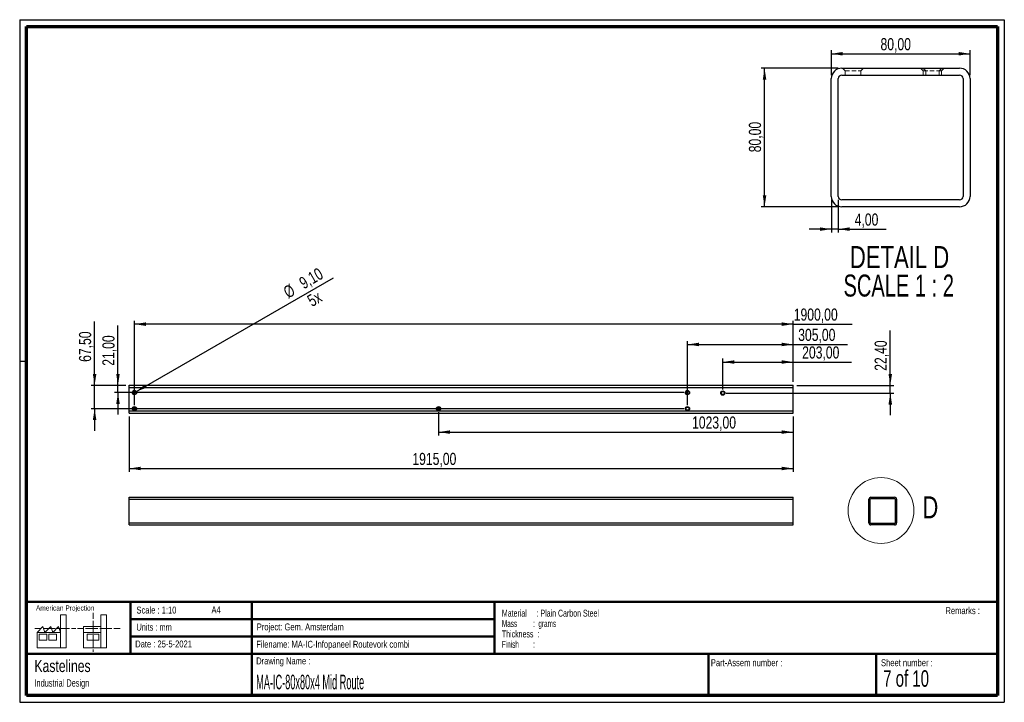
# Paper-space layout '80 Mid Open' of a CAD drawing. Header units: millimetres. Extents: x 7 to 291, y 7 to 204.
import ezdxf

# ---------------------------------------------------------------- set-up
doc = ezdxf.new("R2010")
doc.units = ezdxf.units.MM
doc.linetypes.add('HIDDEN', pattern=[1.905, 1.27, -0.635])
for name, color, linetype in [('BORDERS', 7, 'Continuous'), ('DRAWING', 7, 'Continuous'), ('TEXT_SHEET_FORMAT', 7, 'Continuous')]:
    doc.layers.add(name, color=color, linetype=linetype)
doc.styles.add('SLDTEXTSTYLE0', font='TXT', dxfattribs={"width": 0.7})
doc.styles.add('SLDTEXTSTYLE1', font='TXT', dxfattribs={"width": 0.75})
doc.styles.add('SLDTEXTSTYLE2', font='TXT', dxfattribs={"width": 0.678571})
doc.styles.add('SLDTEXTSTYLE4', font='TXT', dxfattribs={"width": 0.55})
doc.styles.add('SLDTEXTSTYLE5', font='TXT', dxfattribs={"width": 0.605})
doc.styles.add('SLDTEXTSTYLE6', font='TXT', dxfattribs={"width": 0.549})
doc.styles.add('SLDTEXTSTYLE7', font='TXT', dxfattribs={"width": 0.467045})
doc.styles.add('SLDTEXTSTYLE8', font='TXT', dxfattribs={"width": 0.681818})
doc.dimstyles.new('SLDDIMSTYLE4', dxfattribs={"dimtxt": 3.5, "dimasz": 3.302, "dimexe": 0, "dimexo": 0.0625, "dimgap": 0.875, "dimtad": 1, "dimlfac": 2, "dimrnd": 1e-09, "dimzin": 12, "dimdsep": 46, "dimtxsty": 'SLDTEXTSTYLE1', "dimsah": 1, "dimcen": 0.09, "dimadec": 0, "dimazin": 3, "dimtfac": 1, "dimtmove": 0, "dimatfit": 0, "dimfxl": 1, "dimfrac": 2, "dimtolj": 1, "dimtzin": 12, "dimarcsym": 0})
doc.dimstyles.new('SLDDIMSTYLE5', dxfattribs={"dimtxt": 3.5, "dimasz": 3.302, "dimexe": 0, "dimexo": 0.0625, "dimgap": 0.875, "dimtad": 1, "dimlfac": 2, "dimrnd": 1e-09, "dimzin": 12, "dimdsep": 46, "dimtxsty": 'SLDTEXTSTYLE1', "dimsah": 1, "dimcen": 0.09, "dimadec": 0, "dimazin": 3, "dimtfac": 1, "dimtofl": 0, "dimtmove": 0, "dimatfit": 3, "dimfxl": 1, "dimfrac": 2, "dimtolj": 1, "dimtzin": 12, "dimarcsym": 0})
doc.dimstyles.new('SLDDIMSTYLE7', dxfattribs={"dimtxt": 3.5, "dimasz": 3.302, "dimexe": 0, "dimexo": 0.0625, "dimgap": 0.875, "dimtad": 1, "dimlfac": 10, "dimrnd": 1e-09, "dimzin": 12, "dimdsep": 46, "dimtxsty": 'SLDTEXTSTYLE1', "dimsah": 1, "dimcen": 0.09, "dimadec": 0, "dimazin": 3, "dimtfac": 1, "dimtofl": 0, "dimtmove": 0, "dimatfit": 3, "dimfxl": 1, "dimfrac": 2, "dimtolj": 1, "dimtzin": 12, "dimarcsym": 0})
doc.dimstyles.new('SLDDIMSTYLE8', dxfattribs={"dimtxt": 3.5, "dimasz": 3.302, "dimexe": 0, "dimexo": 0.0625, "dimgap": 0.875, "dimtad": 1, "dimlfac": 10, "dimrnd": 1e-09, "dimzin": 12, "dimdsep": 46, "dimtxsty": 'SLDTEXTSTYLE1', "dimsah": 1, "dimcen": 0.09, "dimadec": 0, "dimazin": 3, "dimtfac": 1, "dimtmove": 0, "dimatfit": 0, "dimfxl": 1, "dimfrac": 2, "dimtolj": 1, "dimtzin": 12, "dimarcsym": 0})
doc.dimstyles.new('SLDDIMSTYLE9', dxfattribs={"dimtxt": 3.5, "dimasz": 3.302, "dimexe": 0, "dimexo": 0.0625, "dimgap": 0.875, "dimtad": 1, "dimlfac": 10, "dimrnd": 1e-09, "dimzin": 12, "dimdsep": 46, "dimtxsty": 'SLDTEXTSTYLE1', "dimblk1": 'NONE', "dimsah": 1, "dimcen": 0, "dimadec": 0, "dimazin": 3, "dimtfac": 1, "dimtmove": 0, "dimatfit": 3, "dimldrblk": 'NONE', "dimfxl": 1, "dimfrac": 2, "dimtolj": 1, "dimtzin": 12, "dimarcsym": 0})

# ---------------------------------------------------------------- blocks, each defined once
blk = doc.blocks.new('SW_NOTE_0_28')
at = {"layer": 'TEXT_SHEET_FORMAT', "color": 0, "char_height": 2, "attachment_point": 1}
for s, insert, style in [('Material     : Plain Carbon Steel', (0, 2.58), 'SLDTEXTSTYLE5'), ('Mass         :  grams', (0, -0.42), 'SLDTEXTSTYLE4'), ('Thickness  :', (0, -3.42), 'SLDTEXTSTYLE5'), ('Finish        :', (0, -6.42), 'SLDTEXTSTYLE6')]:
    blk.add_mtext(s, dxfattribs=dict(at, insert=insert, style=style))
blk = doc.blocks.new('SW_NOTE_0_29')
at = {"layer": 'DRAWING', "color": 0, "attachment_point": 1, "style": 'SLDTEXTSTYLE1'}
for s, insert, char_height in [('Kastelines', (0, 4.51), 3.5), ('Industrial Design', (0, -1.09), 2.1167)]:
    blk.add_mtext(s, dxfattribs=dict(at, insert=insert, char_height=char_height))
blk = doc.blocks.new('_D_38')
at = {"layer": 'DRAWING', "color": 7}
for p, q in [((38.18, 89.26), (38.18, 73.26)), ((229.68, 89.26), (229.68, 73.26)), ((38.18, 74.26), (229.68, 74.26))]:
    blk.add_line(p, q, dxfattribs=at)
for points in [[(38.18, 74.26), (41.48, 73.76), (41.48, 74.77)], [(229.68, 74.26), (226.38, 74.77), (226.38, 73.76)]]:
    blk.add_solid(points, dxfattribs=at)
at = {"layer": 'DRAWING', "color": 7, "insert": (119.83, 78.78), "char_height": 3.5, "attachment_point": 1, "style": 'SLDTEXTSTYLE1'}
blk.add_mtext('1915,00', dxfattribs=at)
blk = doc.blocks.new('_D_39')
at = {"layer": 'DRAWING', "color": 7}
for p, q in [((199.18, 92.51), (199.18, 111.05)), ((229.68, 99.26), (229.68, 111.05)), ((199.18, 110.05), (229.68, 110.05)), ((229.68, 110.05), (245.35, 110.05))]:
    blk.add_line(p, q, dxfattribs=at)
for points in [[(199.18, 110.05), (202.48, 109.55), (202.48, 110.56)], [(229.68, 110.05), (226.38, 110.56), (226.38, 109.55)]]:
    blk.add_solid(points, dxfattribs=at)
at = {"layer": 'DRAWING', "color": 7, "insert": (231.12, 114.57), "char_height": 3.5, "attachment_point": 1, "style": 'SLDTEXTSTYLE1'}
blk.add_mtext('305,00', dxfattribs=at)
blk = doc.blocks.new('_D_40')
at = {"layer": 'DRAWING', "color": 7}
for p, q in [((39.68, 92.51), (39.68, 116.92)), ((229.68, 99.26), (229.68, 116.92)), ((229.68, 115.92), (39.68, 115.92)), ((229.68, 115.92), (246.64, 115.92))]:
    blk.add_line(p, q, dxfattribs=at)
for points in [[(39.68, 115.92), (42.98, 115.41), (42.98, 116.43)], [(229.68, 115.92), (226.38, 116.43), (226.38, 115.41)]]:
    blk.add_solid(points, dxfattribs=at)
at = {"layer": 'DRAWING', "color": 7, "insert": (229.83, 120.43), "char_height": 3.5, "attachment_point": 1, "style": 'SLDTEXTSTYLE1'}
blk.add_mtext('1900,00', dxfattribs=at)
blk = doc.blocks.new('_D_41')
at = {"layer": 'DRAWING', "color": 7}
for p, q in [((34.92, 98.26), (34.92, 115.55)), ((37.18, 98.26), (33.92, 98.26)), ((34.92, 96.16), (34.92, 98.26)), ((198.18, 96.16), (33.92, 96.16)), ((34.92, 96.16), (34.92, 89.81))]:
    blk.add_line(p, q, dxfattribs=at)
for points in [[(34.92, 98.26), (35.43, 101.57), (34.41, 101.57)], [(34.92, 96.16), (34.41, 92.86), (35.43, 92.86)]]:
    blk.add_solid(points, dxfattribs=at)
at = {"layer": 'DRAWING', "color": 7, "insert": (30.41, 103.91), "char_height": 3.5, "attachment_point": 1, "rotation": 90, "style": 'SLDTEXTSTYLE1'}
blk.add_mtext('21,00', dxfattribs=at)
blk = doc.blocks.new('_D_42')
at = {"layer": 'DRAWING', "color": 7}
for p, q in [((28.18, 98.26), (28.18, 116.67)), ((37.18, 98.26), (27.18, 98.26)), ((28.18, 91.51), (28.18, 98.26)), ((198.18, 91.51), (27.18, 91.51)), ((28.18, 91.51), (28.18, 85.16))]:
    blk.add_line(p, q, dxfattribs=at)
for points in [[(28.18, 98.26), (28.69, 101.57), (27.67, 101.57)], [(28.18, 91.51), (27.67, 88.21), (28.69, 88.21)]]:
    blk.add_solid(points, dxfattribs=at)
at = {"layer": 'DRAWING', "color": 7, "insert": (23.67, 105.03), "char_height": 3.5, "attachment_point": 1, "rotation": 90, "style": 'SLDTEXTSTYLE1'}
blk.add_mtext('67,50', dxfattribs=at)
blk = doc.blocks.new('_D_43')
at = {"layer": 'DRAWING', "color": 7}
for q in [(97.05, 129.29), (39.28, 95.94)]:
    blk.add_line((40.07, 96.39), q, dxfattribs=at)
blk.add_solid([(40.07, 96.39), (43.19, 97.6), (42.68, 98.48)], dxfattribs=at)
at = {"layer": 'DRAWING', "color": 7, "char_height": 3.5, "attachment_point": 1, "rotation": 30, "style": 'SLDTEXTSTYLE1'}
for s, insert in [('9,10', (86.78, 128.96)), ('%%c', (82.24, 126.28)), ('5x', (89.13, 123.84))]:
    blk.add_mtext(s, dxfattribs=dict(at, insert=insert))
blk = doc.blocks.new('_None')
blk = doc.blocks.new('_D_44')
at = {"layer": 'DRAWING', "color": 7}
for p, q in [((209.38, 97.02), (209.38, 105.99)), ((229.68, 99.26), (229.68, 105.99)), ((209.38, 104.99), (229.68, 104.99)), ((229.68, 104.99), (246.49, 104.99))]:
    blk.add_line(p, q, dxfattribs=at)
for points in [[(209.38, 104.99), (212.68, 104.48), (212.68, 105.49)], [(229.68, 104.99), (226.38, 105.49), (226.38, 104.48)]]:
    blk.add_solid(points, dxfattribs=at)
at = {"layer": 'DRAWING', "color": 7, "insert": (232.26, 109.5), "char_height": 3.5, "attachment_point": 1, "style": 'SLDTEXTSTYLE1'}
blk.add_mtext('203,00', dxfattribs=at)
blk = doc.blocks.new('_D_45')
at = {"layer": 'DRAWING', "color": 7}
for p, q in [((257.68, 98.26), (257.68, 114.08)), ((230.68, 98.26), (258.68, 98.26)), ((257.68, 96.02), (257.68, 98.26)), ((210.38, 96.02), (258.68, 96.02)), ((257.68, 96.02), (257.68, 89.67))]:
    blk.add_line(p, q, dxfattribs=at)
for points in [[(257.68, 98.26), (258.19, 101.57), (257.17, 101.57)], [(257.68, 96.02), (257.17, 92.72), (258.19, 92.72)]]:
    blk.add_solid(points, dxfattribs=at)
at = {"layer": 'DRAWING', "color": 7, "insert": (253.17, 102.45), "char_height": 3.5, "attachment_point": 1, "rotation": 90, "style": 'SLDTEXTSTYLE1'}
blk.add_mtext('22,40', dxfattribs=at)
blk = doc.blocks.new('_D_46')
at = {"layer": 'DRAWING', "color": 7}
for p, q in [((127.38, 90.51), (127.38, 83.77)), ((229.68, 89.26), (229.68, 83.77)), ((127.38, 84.77), (229.68, 84.77))]:
    blk.add_line(p, q, dxfattribs=at)
for points in [[(127.38, 84.77), (130.68, 84.26), (130.68, 85.27)], [(229.68, 84.77), (226.38, 85.27), (226.38, 84.26)]]:
    blk.add_solid(points, dxfattribs=at)
at = {"layer": 'DRAWING', "color": 7, "insert": (200.5, 89.28), "char_height": 3.5, "attachment_point": 1, "style": 'SLDTEXTSTYLE1'}
blk.add_mtext('1023,00', dxfattribs=at)
blk = doc.blocks.new('_D_47')
at = {"layer": 'DRAWING', "color": 7}
for p, q in [((242.68, 189.79), (220.41, 189.79)), ((221.41, 149.79), (221.41, 189.79)), ((242.68, 149.79), (220.41, 149.79))]:
    blk.add_line(p, q, dxfattribs=at)
for points in [[(221.41, 189.79), (220.91, 186.49), (221.92, 186.49)], [(221.41, 149.79), (221.92, 153.09), (220.91, 153.09)]]:
    blk.add_solid(points, dxfattribs=at)
at = {"layer": 'DRAWING', "color": 7, "insert": (216.9, 165.52), "char_height": 3.5, "attachment_point": 1, "rotation": 90, "style": 'SLDTEXTSTYLE1'}
blk.add_mtext('80,00', dxfattribs=at)
blk = doc.blocks.new('_D_48')
at = {"layer": 'DRAWING', "color": 7}
for p, q in [((240.68, 187.79), (240.68, 194.95)), ((240.68, 193.95), (280.68, 193.95)), ((280.68, 187.79), (280.68, 194.95))]:
    blk.add_line(p, q, dxfattribs=at)
for points in [[(240.68, 193.95), (243.98, 193.44), (243.98, 194.46)], [(280.68, 193.95), (277.37, 194.46), (277.37, 193.44)]]:
    blk.add_solid(points, dxfattribs=at)
at = {"layer": 'DRAWING', "color": 7, "insert": (254.86, 198.46), "char_height": 3.5, "attachment_point": 1, "style": 'SLDTEXTSTYLE1'}
blk.add_mtext('80,00', dxfattribs=at)
blk = doc.blocks.new('_D_49')
at = {"layer": 'DRAWING', "color": 7}
for p, q in [((240.68, 151.79), (240.68, 142.34)), ((242.68, 151.79), (242.68, 142.34)), ((240.68, 143.34), (234.33, 143.34)), ((242.68, 143.34), (240.68, 143.34)), ((242.68, 143.34), (256.46, 143.34))]:
    blk.add_line(p, q, dxfattribs=at)
for points in [[(240.68, 143.34), (237.37, 143.85), (237.37, 142.83)], [(242.68, 143.34), (245.98, 142.83), (245.98, 143.85)]]:
    blk.add_solid(points, dxfattribs=at)
at = {"layer": 'DRAWING', "color": 7, "insert": (247.41, 147.85), "char_height": 3.5, "attachment_point": 1, "style": 'SLDTEXTSTYLE1'}
blk.add_mtext('4,00', dxfattribs=at)
blk = doc.blocks.new('SW_NOTE_0_30')
at = {"layer": 'DRAWING', "color": 0, "char_height": 6.35, "attachment_point": 2}
for s, insert, style in [('DETAIL D', (17.26, 8.19), 'SLDTEXTSTYLE1'), ('SCALE 1 : 2', (17.03, -0.03), 'SLDTEXTSTYLE8')]:
    blk.add_mtext(s, dxfattribs=dict(at, insert=insert, style=style))

psp = doc.layouts.new('80 Mid Open')

# ---------------------------------------------------------------- linework, layer by layer
at = {"color": 7, "linetype": 'Continuous', "lineweight": 25}
for p, q in [((243.676, 189.7881), (277.676, 189.7881)), ((243.676, 187.7881), (277.676, 187.7881)), ((240.676, 152.7881), (240.676, 186.7881)), ((242.676, 152.7881), (242.676, 186.7881)), ((278.676, 186.7881), (278.676, 152.7881)), ((280.676, 186.7881), (280.676, 152.7881)), ((277.676, 151.7881), (243.676, 151.7881)), ((277.676, 149.7881), (243.676, 149.7881)), ((38.1774, 98.2648), (229.6774, 98.2648)), ((38.1774, 97.6648), (38.1774, 98.2648)), ((38.1774, 97.6648), (229.6774, 97.6648)), ((38.1774, 90.8648), (38.1774, 97.6648)), ((229.6774, 97.6648), (229.6774, 98.2648)), ((229.6774, 90.8648), (229.6774, 97.6648)), ((38.1774, 90.8648), (229.6774, 90.8648)), ((38.1774, 90.2648), (38.1774, 90.8648)), ((38.1774, 90.2648), (229.6774, 90.2648)), ((229.6774, 90.2648), (229.6774, 90.8648)), ((38.1774, 65.3659), (38.1774, 65.9659)), ((38.1774, 65.9659), (229.6774, 65.9659)), ((38.1774, 65.3659), (229.6774, 65.3659)), ((38.1774, 58.5659), (38.1774, 65.3659)), ((229.6774, 65.3659), (229.6774, 65.9659)), ((229.6774, 58.5659), (229.6774, 65.3659)), ((251.5136, 58.5659), (251.5136, 65.3659)), ((251.9136, 58.5659), (251.9136, 65.3659)), ((252.1136, 65.9659), (258.9136, 65.9659)), ((252.1136, 65.5659), (258.9136, 65.5659)), ((259.1136, 65.3659), (259.1136, 58.5659)), ((259.5136, 65.3659), (259.5136, 58.5659)), ((38.1774, 58.5659), (229.6774, 58.5659)), ((38.1774, 57.9659), (38.1774, 58.5659)), ((38.1774, 57.9659), (229.6774, 57.9659)), ((229.6774, 57.9659), (229.6774, 58.5659)), ((258.9136, 58.3659), (252.1136, 58.3659)), ((258.9136, 57.9659), (252.1136, 57.9659))]:
    psp.add_line(p, q, dxfattribs=at)
at = {"color": 7, "linetype": 'HIDDEN', "lineweight": 18}
for p, q in [((243.851, 189.7881), (244.651, 188.9881)), ((244.651, 188.9881), (249.201, 188.9881)), ((244.651, 188.9881), (244.651, 187.7881)), ((249.201, 188.9881), (250.001, 189.7881)), ((249.201, 187.7881), (249.201, 188.9881)), ((266.401, 189.7881), (267.201, 188.9881)), ((267.101, 189.7881), (267.901, 188.9881)), ((267.201, 188.9881), (271.751, 188.9881)), ((267.201, 188.9881), (267.201, 187.7881)), ((267.901, 188.9881), (267.901, 187.7881)), ((271.751, 188.9881), (272.551, 189.7881)), ((271.751, 188.9881), (272.451, 188.9881)), ((271.751, 187.7881), (271.751, 188.9881)), ((272.451, 188.9881), (273.251, 189.7881)), ((272.451, 187.7881), (272.451, 188.9881)), ((252.1486, 65.9659), (252.3086, 65.8059)), ((252.3086, 65.8059), (253.2186, 65.8059)), ((252.3086, 65.8059), (252.3086, 65.5659)), ((253.2186, 65.8059), (253.3786, 65.9659)), ((253.2186, 65.5659), (253.2186, 65.8059)), ((256.6586, 65.9659), (256.8186, 65.8059)), ((256.7986, 65.9659), (256.9586, 65.8059)), ((256.8186, 65.8059), (257.7286, 65.8059)), ((256.8186, 65.8059), (256.8186, 65.5659)), ((256.9586, 65.8059), (256.9586, 65.5659)), ((257.7286, 65.8059), (257.8886, 65.9659)), ((257.7286, 65.8059), (257.8686, 65.8059)), ((257.7286, 65.5659), (257.7286, 65.8059)), ((257.8686, 65.8059), (258.0286, 65.9659)), ((257.8686, 65.5659), (257.8686, 65.8059))]:
    psp.add_line(p, q, dxfattribs=at)
at = {"color": 7, "linetype": 'Continuous', "lineweight": 25}
for centre, radius in [((39.6774, 96.1648), 0.615), ((39.6774, 96.1648), 0.455), ((199.1774, 96.1648), 0.615), ((199.1774, 96.1648), 0.455), ((209.3774, 96.0248), 0.615), ((209.3774, 96.0248), 0.455), ((39.6774, 91.5148), 0.615), ((39.6774, 91.5148), 0.455), ((127.3774, 91.5148), 0.615), ((127.3774, 91.5148), 0.455), ((199.1774, 91.5148), 0.615), ((199.1774, 91.5148), 0.455)]:
    psp.add_circle(centre, radius, dxfattribs=at)
at = {"color": 7, "linetype": 'Continuous', "lineweight": 18}
psp.add_circle((255.0084, 62.1446), 9.494, dxfattribs=at)
at = {"color": 7, "linetype": 'Continuous', "lineweight": 25}
for centre, radius, start, end in [((243.676, 186.7881), 3, 89.99996, 180.00004), ((243.676, 186.7881), 1, 89.999788, 180.000212), ((277.676, 186.7881), 3, 359.99996, 90.00004), ((277.676, 186.7881), 1, 359.999788, 90.000212), ((243.676, 152.7881), 3, 179.99996, 270.00004), ((243.676, 152.7881), 1, 179.999788, 270.000212), ((277.676, 152.7881), 1, 269.999788, 0.000212), ((277.676, 152.7881), 3, 269.99996, 0.00004), ((252.1136, 65.3659), 0.6, 90, 180), ((252.1136, 65.3659), 0.2, 90, 180), ((258.9136, 65.3659), 0.6, 0, 90), ((258.9136, 65.3659), 0.2, 0, 90), ((252.1136, 58.5659), 0.6, 180, 270), ((252.1136, 58.5659), 0.2, 180, 270), ((258.9136, 58.5659), 0.2, 270, 0), ((258.9136, 58.5659), 0.6, 270, 0)]:
    psp.add_arc(centre, radius, start, end, dxfattribs=at)
at = {"layer": 'BORDERS', "lineweight": 70}
for p, q in [((8.5696, 8.7839), (8.5696, 201.7839)), ((8.5696, 201.7839), (288.5696, 201.7839)), ((288.5696, 201.7839), (288.5696, 8.7839)), ((288.5696, 8.7839), (8.5696, 8.7839))]:
    psp.add_line(p, q, dxfattribs=at)
at = {"layer": 'BORDERS', "lineweight": 50}
for p, q in [((8.5696, 35.7839), (288.5696, 35.7839)), ((38.5696, 35.7839), (38.5696, 20.7839)), ((73.5696, 35.7839), (73.5696, 8.7839)), ((143.5696, 35.7839), (143.5696, 20.7839)), ((38.5696, 30.7839), (143.5696, 30.7839)), ((38.5696, 25.7839), (143.5696, 25.7839)), ((8.5696, 20.7839), (288.5696, 20.7839)), ((205.2225, 8.7839), (205.2225, 20.7839)), ((253.6509, 8.7839), (253.6509, 20.7839))]:
    psp.add_line(p, q, dxfattribs=at)
at = {"layer": 'TEXT_SHEET_FORMAT'}
for p, q in [((6.5696, 203.7839), (290.5696, 203.7839)), ((6.5696, 203.7839), (6.5696, 6.7839)), ((290.5696, 203.7839), (290.5696, 6.7839)), ((6.5696, 105.2839), (8.6215, 105.2839)), ((6.5696, 6.7839), (290.5696, 6.7839))]:
    psp.add_line(p, q, dxfattribs=at)
at = {"layer": 'TEXT_SHEET_FORMAT', "color": 7, "linetype": 'Continuous', "lineweight": 18}
for p, q in [((18.3208, 26.9711), (18.3208, 32.0361)), ((18.3208, 32.0361), (20.0027, 32.0361)), ((20.0027, 32.0361), (20.0027, 22.4704)), ((27.7328, 32.596), (27.7328, 30.8389)), ((31.6542, 32.0317), (29.9723, 32.0317)), ((29.9723, 32.0317), (29.9723, 22.466)), ((31.6542, 26.9668), (31.6542, 32.0317)), ((11.5933, 26.9711), (13.2752, 28.6594)), ((13.2752, 28.6594), (13.8375, 26.9711)), ((13.8375, 26.9711), (15.5194, 28.6594)), ((15.5194, 28.6594), (16.0814, 26.9711)), ((16.0814, 26.9711), (17.7632, 28.6594)), ((17.7632, 28.6594), (18.3208, 26.9711)), ((24.9266, 28.655), (24.9266, 26.9668)), ((24.9266, 28.655), (29.9723, 28.655)), ((27.7328, 30.2516), (27.7328, 28.4899)), ((27.7328, 28.4899), (27.7328, 26.7282)), ((10.9809, 28.0997), (12.736, 28.0997)), ((18.3208, 26.9711), (11.5933, 26.9711)), ((11.5933, 26.9711), (11.5933, 22.4704)), ((12.1556, 26.4115), (14.3995, 26.4115)), ((12.1556, 24.7231), (12.1556, 26.4115)), ((13.321, 28.0997), (15.076, 28.0997)), ((14.3995, 26.4115), (14.3995, 24.7231)), ((14.957, 26.4115), (17.2012, 26.4115)), ((14.957, 24.7231), (14.957, 26.4115)), ((15.076, 28.0997), (16.8309, 28.0997)), ((17.2012, 26.4115), (17.2012, 24.7231)), ((17.4159, 28.0997), (19.1711, 28.0997)), ((18.3208, 26.9711), (18.3208, 22.4704)), ((19.1711, 28.0997), (20.926, 28.0997)), ((21.511, 28.0997), (22.8089, 28.0997)), ((23.2447, 28.0953), (24.9952, 28.0953)), ((24.9266, 26.9668), (29.9723, 26.9668)), ((24.9266, 26.9668), (24.9266, 22.466)), ((25.5802, 28.0953), (27.3352, 28.0953)), ((26.0509, 26.4071), (29.4147, 26.4071)), ((26.0509, 24.7187), (26.0509, 26.4071)), ((27.3352, 28.0953), (29.0902, 28.0953)), ((27.7328, 26.1409), (27.7328, 24.3793)), ((29.4147, 26.4071), (29.4147, 24.7187)), ((29.6752, 28.0953), (31.4303, 28.0953)), ((31.4303, 28.0953), (33.1853, 28.0953)), ((31.6542, 26.9668), (31.6542, 22.466)), ((33.7703, 28.0953), (35.5252, 28.0953)), ((14.3995, 24.7231), (12.1556, 24.7231)), ((17.2012, 24.7231), (14.957, 24.7231)), ((29.4147, 24.7187), (26.0509, 24.7187)), ((27.7328, 24.3793), (27.7328, 22.6175)), ((11.5933, 22.4704), (18.3208, 22.4704)), ((18.3208, 22.4704), (20.0027, 22.4704)), ((24.9266, 22.466), (31.6542, 22.466)), ((27.7328, 22.0302), (27.7328, 21.342))]:
    psp.add_line(p, q, dxfattribs=at)

# ---------------------------------------------------------------- block references
at = {"layer": 'DRAWING'}
for name, p in [('SW_NOTE_0_30', (243.09, 130.2655)), ('SW_NOTE_0_29', (10.8265, 14.511))]:
    psp.add_blockref(name, p, dxfattribs=at)
at = {"layer": 'TEXT_SHEET_FORMAT', "color": 218}
psp.add_blockref('SW_NOTE_0_28', (145.6526, 30.9309), dxfattribs=at)

# ---------------------------------------------------------------- texts
at = {"color": 7, "linetype": 'Continuous', "lineweight": 18, "insert": (266.9371, 66.231), "char_height": 6.35, "attachment_point": 1, "style": 'SLDTEXTSTYLE1'}
psp.add_mtext('D', dxfattribs=at)
at = {"layer": 'TEXT_SHEET_FORMAT', "attachment_point": 1}
for s, insert, char_height, style in [('American Projection', (11.2772, 34.7557), 1.5, 'SLDTEXTSTYLE1'), ('Scale : 1:10', (40.2454, 34.4082), 2, 'SLDTEXTSTYLE1'), ('A4', (61.8906, 34.4862), 2, 'SLDTEXTSTYLE1'), ('Remarks :', (273.5956, 34.2358), 2, 'SLDTEXTSTYLE1'), ('Units : mm', (40.2393, 29.4761), 2, 'SLDTEXTSTYLE0'), ('Project: Gem. Amsterdam', (74.9564, 29.538), 2, 'SLDTEXTSTYLE1'), ('Date : 25-5-2021', (39.8865, 24.6218), 2, 'SLDTEXTSTYLE1'), ('Filename: MA-IC-Infopaneel Routevork combi', (74.7977, 24.5313), 2, 'SLDTEXTSTYLE1'), ('Drawing Name :', (74.7803, 19.7365), 2, 'SLDTEXTSTYLE1'), ('Part-Assem number :', (205.9266, 19.2104), 2, 'SLDTEXTSTYLE1'), ('Sheet number :', (255.0112, 19.2104), 2, 'SLDTEXTSTYLE1'), ('7 of 10', (255.6343, 16.0396), 4.7625, 'SLDTEXTSTYLE2')]:
    psp.add_mtext(s, dxfattribs=dict(at, insert=insert, char_height=char_height, style=style))
at = {"layer": 'TEXT_SHEET_FORMAT', "color": 218, "insert": (74.7803, 14.7617), "char_height": 4.233333, "attachment_point": 1, "style": 'SLDTEXTSTYLE7'}
psp.add_mtext('MA-IC-80x80x4 Mid Route', dxfattribs=at)

# ---------------------------------------------------------------- dimensions: what is measured, and where the dimension line sits
at = {"layer": 'DRAWING', "color": 7}
for base, p1, p2, dimstyle, picture, middle in [((280.676, 193.95), (240.676, 186.7881), (280.676, 186.7881), 'SLDDIMSTYLE5', '_D_48', (260.676, 193.95)), ((240.676, 143.3428), (242.676, 152.7881), (240.676, 152.7881), 'SLDDIMSTYLE4', '_D_49', (251.9357, 143.3428)), ((39.6774, 115.9187), (229.6774, 98.2648), (39.6774, 91.5148), 'SLDDIMSTYLE7', '_D_40', (238.2367, 115.9187)), ((229.6774, 110.0541), (199.1774, 91.5148), (229.6774, 98.2648), 'SLDDIMSTYLE7', '_D_39', (238.2367, 110.0541)), ((229.6774, 104.9856), (209.3774, 96.0248), (229.6774, 98.2648), 'SLDDIMSTYLE7', '_D_44', (239.3736, 104.9856)), ((229.6774, 84.7667), (127.3774, 91.5148), (229.6774, 90.2648), 'SLDDIMSTYLE7', '_D_46', (208.9095, 84.7667)), ((229.6774, 74.2648), (38.1774, 90.2648), (229.6774, 90.2648), 'SLDDIMSTYLE7', '_D_38', (128.2387, 74.2648))]:
    dim = psp.add_linear_dim(base=base, p1=p1, p2=p2, dimstyle=dimstyle, dxfattribs=at)
    dim.commit()
    dim.dimension.update_dxf_attribs({"geometry": picture, "text_midpoint": middle, "dimtype": 160})
for base, p1, p2, dimstyle, picture, middle in [((221.414, 189.7881), (243.676, 149.7881), (243.676, 189.7881), 'SLDDIMSTYLE5', '_D_47', (221.414, 171.3354)), ((28.1774, 98.2648), (199.1774, 91.5148), (38.1774, 98.2648), 'SLDDIMSTYLE8', '_D_42', (28.1774, 110.8482)), ((34.9196, 98.2648), (199.1774, 96.1648), (38.1774, 98.2648), 'SLDDIMSTYLE8', '_D_41', (34.9196, 109.7303)), ((257.6774, 98.2648), (209.3774, 96.0248), (229.6774, 98.2648), 'SLDDIMSTYLE8', '_D_45', (257.6774, 108.2648))]:
    dim = psp.add_linear_dim(base=base, p1=p1, p2=p2, angle=90, dimstyle=dimstyle, dxfattribs=at)
    dim.commit()
    dim.dimension.update_dxf_attribs({"geometry": picture, "text_midpoint": middle, "dimtype": 160})
dim = psp.add_diameter_dim_2p(p1=(39.2834, 95.9373), p2=(40.0715, 96.3923), dimstyle='SLDDIMSTYLE9', dxfattribs=at)
dim.commit()
dim.dimension.update_dxf_attribs({"geometry": '_D_43', "text_midpoint": (90.8437, 125.7057), "dimtype": 163})

doc.saveas('drawing.dxf')
